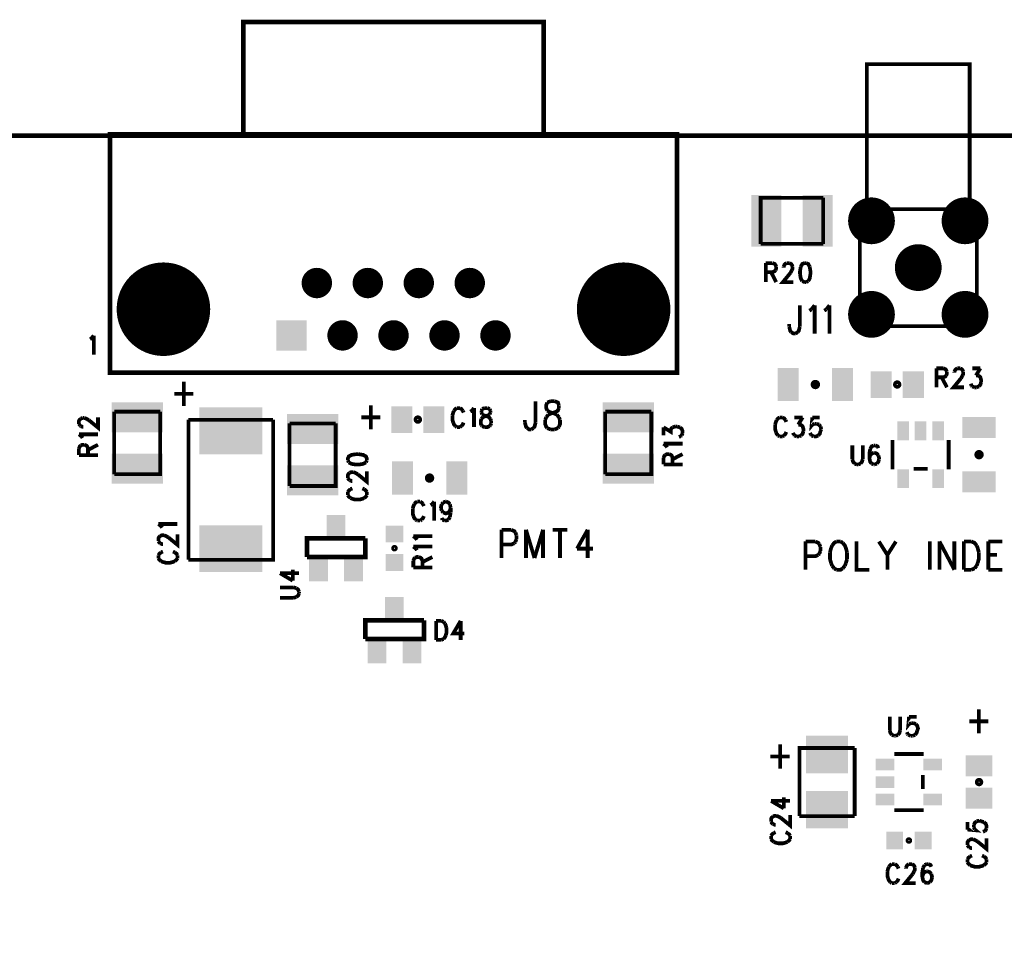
# Model space of a CAD drawing. Extents: x 8 to 19.8, y 7.5 to 11.6.
# Tile 4 of 8: x 13.4 to 15.5, y 9.6 to 11.6. Entities that reach past the tile are written whole.
import ezdxf

# ---------------------------------------------------------------- set-up
doc = ezdxf.new("R2010")
doc.units = 0
doc.layers.get('0').update_dxf_attribs({"linetype": 'CONTINUOUS'})
doc.layers.add('ASSEMBLY_PHO', color=7, linetype='CONTINUOUS')

# ---------------------------------------------------------------- blocks, each defined once
blk = doc.blocks.new('ROUND_2')
at = {"const_width": 0.05}
blk.add_lwpolyline([(-0.025, 0, 1), (0.025, 0, 1)], format="xyb", close=True, dxfattribs=at)
blk = doc.blocks.new('ROUND_5')
at = {"const_width": 0.0325}
blk.add_lwpolyline([(-0.01625, 0, 1), (0.01625, 0, 1)], format="xyb", close=True, dxfattribs=at)
blk = doc.blocks.new('SQUARE_9')
blk.add_solid([(-0.0325, -0.0325), (-0.0325, 0.0325), (0.0325, -0.0325), (0.0325, 0.0325)])
blk = doc.blocks.new('ROUND_17')
at = {"const_width": 0.1}
blk.add_lwpolyline([(-0.05, 0, 1), (0.05, 0, 1)], format="xyb", close=True, dxfattribs=at)
blk = doc.blocks.new('RECTANGLE_65')
blk.add_solid([(-0.0225, -0.0355), (-0.0225, 0.0355), (0.0225, -0.0355), (0.0225, 0.0355)])
blk = doc.blocks.new('RECTANGLE_70')
blk.add_solid([(-0.02, -0.0275), (-0.02, 0.0275), (0.02, -0.0275), (0.02, 0.0275)])
blk = doc.blocks.new('RECTANGLE_72')
blk.add_solid([(-0.0355, -0.0225), (-0.0355, 0.0225), (0.0355, -0.0225), (0.0355, 0.0225)])
blk = doc.blocks.new('RECTANGLE_83')
blk.add_solid([(-0.0285, -0.0225), (-0.0285, 0.0225), (0.0285, -0.0225), (0.0285, 0.0225)])
blk = doc.blocks.new('RECTANGLE_88')
blk.add_solid([(-0.019, -0.018), (-0.019, 0.018), (0.019, -0.018), (0.019, 0.018)])
blk = doc.blocks.new('RECTANGLE_137')
blk.add_solid([(-0.0675, -0.05), (-0.0675, 0.05), (0.0675, -0.05), (0.0675, 0.05)])
blk = doc.blocks.new('RECTANGLE_138')
blk.add_solid([(-0.018, -0.019), (-0.018, 0.019), (0.018, -0.019), (0.018, 0.019)])
blk = doc.blocks.new('RECTANGLE_139')
blk.add_solid([(-0.0225, -0.0285), (-0.0225, 0.0285), (0.0225, -0.0285), (0.0225, 0.0285)])
blk = doc.blocks.new('RECTANGLE_163')
blk.add_solid([(-0.055, -0.032), (-0.055, 0.032), (0.055, -0.032), (0.055, 0.032)])
blk = doc.blocks.new('RECTANGLE_165')
blk.add_solid([(-0.045, -0.04), (-0.045, 0.04), (0.045, -0.04), (0.045, 0.04)])
blk = doc.blocks.new('RECTANGLE_171')
blk.add_solid([(-0.032, -0.055), (-0.032, 0.055), (0.032, -0.055), (0.032, 0.055)])
blk = doc.blocks.new('RECTANGLE_189')
blk.add_solid([(-0.02, -0.0125), (-0.02, 0.0125), (0.02, -0.0125), (0.02, 0.0125)])
blk = doc.blocks.new('RECTANGLE_190')
blk.add_solid([(-0.0125, -0.02), (-0.0125, 0.02), (0.0125, -0.02), (0.0125, 0.02)])

msp = doc.modelspace()

# ---------------------------------------------------------------- linework, layer by layer
at = {"layer": 'ASSEMBLY_PHO'}
for points, const_width in [([(13.877, 11.31), (13.877, 11.55), (14.519, 11.55), (14.519, 11.31)], 0.01), ([(15.21, 11.15), (15.21, 11.46), (15.43, 11.46), (15.43, 11.14901)], 0.008), ([(8, 8), (19.811, 8), (19.811, 11.307), (8, 11.307), (8, 8)], 0.01), ([(13.592, 10.8), (13.592, 11.31), (14.804, 11.31), (14.804, 10.8), (13.592, 10.8)], 0.01), ([(14.98307, 11.07578), (14.98307, 11.17421), (15.11692, 11.17421)], 0.008), ([(15.11692, 11.17421), (15.11692, 11.07578)], 0.008), ([(15.195, 10.9), (15.195, 11.15), (15.445, 11.15), (15.445, 10.9), (15.195, 10.9)], 0.008), ([(15.11692, 11.07578), (14.98307, 11.07578)], 0.008), ([(14.994, 11.03468), (14.994, 10.994)], 0.008), ([(14.994, 11.03468), (15.00831, 11.03468)], 0.008), ([(15.00831, 11.03468), (15.01309, 11.03275), (15.01468, 11.03081), (15.01627, 11.02693)], 0.008), ([(15.03218, 11.02693), (15.03377, 11.03081), (15.03536, 11.03275), (15.03854, 11.03468)], 0.008), ([(15.03854, 11.03468), (15.0449, 11.03468)], 0.008), ([(15.0449, 11.03468), (15.04809, 11.03275), (15.04968, 11.03081), (15.05127, 11.02693)], 0.008), ([(15.07672, 11.03468), (15.07195, 11.03275), (15.06877, 11.02693)], 0.008), ([(15.0799, 11.03468), (15.07672, 11.03468)], 0.008), ([(15.08786, 11.02693), (15.08468, 11.03275), (15.0799, 11.03468)], 0.008), ([(15.00831, 11.01531), (14.994, 11.01531)], 0.008), ([(15.00513, 11.01531), (15.01627, 10.994)], 0.008), ([(15.01468, 11.01918), (15.01309, 11.01725), (15.00831, 11.01531)], 0.008), ([(15.01627, 11.02693), (15.01627, 11.02306), (15.01468, 11.01918)], 0.008), ([(15.0465, 11.01337), (15.03059, 10.994), (15.05286, 10.994)], 0.008), ([(15.03218, 11.025), (15.03218, 11.02693)], 0.008), ([(15.04968, 11.01918), (15.0465, 11.01337)], 0.008), ([(15.05127, 11.02693), (15.05127, 11.02306), (15.04968, 11.01918)], 0.008), ([(15.06877, 11.02693), (15.06718, 11.01725), (15.06718, 11.01143)], 0.008), ([(15.06718, 11.01143), (15.06877, 11.00175), (15.07195, 10.99593)], 0.008), ([(15.08468, 10.99593), (15.08786, 11.00175), (15.08945, 11.01143)], 0.008), ([(15.08945, 11.01143), (15.08945, 11.01725), (15.08786, 11.02693)], 0.008), ([(15.07195, 10.99593), (15.07672, 10.994)], 0.008), ([(15.07672, 10.994), (15.0799, 10.994)], 0.008), ([(15.0799, 10.994), (15.08468, 10.99593)], 0.008), ([(15.06672, 10.94437), (15.06672, 10.89837)], 0.008), ([(15.09172, 10.93575), (15.09854, 10.94437)], 0.008), ([(15.09854, 10.94437), (15.09854, 10.884)], 0.008), ([(15.12354, 10.93575), (15.13036, 10.94437)], 0.008), ([(15.13036, 10.94437), (15.13036, 10.884)], 0.008), ([(15.08718, 10.93287), (15.09172, 10.93575)], 0.008), ([(15.119, 10.93287), (15.12354, 10.93575)], 0.008), ([(15.044, 10.89837), (15.044, 10.90412)], 0.008), ([(15.04854, 10.88687), (15.04627, 10.88975), (15.044, 10.89837)], 0.008), ([(15.05763, 10.884), (15.05309, 10.884), (15.04854, 10.88687)], 0.008), ([(15.06218, 10.88687), (15.05763, 10.884)], 0.008), ([(15.06672, 10.89837), (15.06445, 10.88975), (15.06218, 10.88687)], 0.008), ([(13.549, 10.87193), (13.55218, 10.87387)], 0.008), ([(13.55218, 10.87387), (13.55695, 10.87968)], 0.008), ([(13.55695, 10.87968), (13.55695, 10.839)], 0.008), ([(15.359, 10.80968), (15.359, 10.769)], 0.008), ([(15.359, 10.80968), (15.37331, 10.80968)], 0.008), ([(15.37331, 10.80968), (15.37809, 10.80775), (15.37968, 10.80581), (15.38127, 10.80193)], 0.008), ([(15.38127, 10.80193), (15.38127, 10.79806), (15.37968, 10.79418)], 0.008), ([(15.39718, 10.80193), (15.39877, 10.80581), (15.40036, 10.80775), (15.40354, 10.80968)], 0.008), ([(15.39718, 10.8), (15.39718, 10.80193)], 0.008), ([(15.40354, 10.80968), (15.4099, 10.80968)], 0.008), ([(15.4099, 10.80968), (15.41309, 10.80775), (15.41468, 10.80581), (15.41627, 10.80193)], 0.008), ([(15.41627, 10.80193), (15.41627, 10.79806), (15.41468, 10.79418)], 0.008), ([(15.43536, 10.80968), (15.45286, 10.80968)], 0.008), ([(15.45286, 10.80968), (15.44331, 10.79418)], 0.008), ([(13.74945, 10.78075), (13.74945, 10.729)], 0.008), ([(15.37331, 10.79031), (15.359, 10.79031)], 0.008), ([(15.37013, 10.79031), (15.38127, 10.769)], 0.008), ([(15.37968, 10.79418), (15.37809, 10.79225), (15.37331, 10.79031)], 0.008), ([(15.4115, 10.78837), (15.39559, 10.769), (15.41786, 10.769)], 0.008), ([(15.41468, 10.79418), (15.4115, 10.78837)], 0.008), ([(15.43377, 10.77287), (15.43218, 10.77675)], 0.008), ([(15.44331, 10.79418), (15.44809, 10.79418)], 0.008), ([(15.44809, 10.79418), (15.45127, 10.79225), (15.45286, 10.79031), (15.45445, 10.7845), (15.45445, 10.78062)], 0.008), ([(15.45445, 10.78062), (15.45286, 10.77481), (15.44968, 10.77093)], 0.008), ([(13.729, 10.75487), (13.7699, 10.75487)], 0.008), ([(15.43536, 10.77093), (15.43377, 10.77287)], 0.008), ([(15.44013, 10.769), (15.43536, 10.77093)], 0.008), ([(15.4449, 10.769), (15.44013, 10.769)], 0.008), ([(15.44968, 10.77093), (15.4449, 10.769)], 0.008), ([(14.50172, 10.73937), (14.50172, 10.69337)], 0.008), ([(14.52672, 10.7365), (14.52445, 10.73075), (14.52445, 10.725), (14.52672, 10.71925)], 0.008), ([(14.53354, 10.73937), (14.52672, 10.7365)], 0.008), ([(14.54263, 10.73937), (14.53354, 10.73937)], 0.008), ([(14.55172, 10.73075), (14.54945, 10.7365), (14.54263, 10.73937)], 0.008), ([(13.60078, 10.58307), (13.60078, 10.71692)], 0.008), ([(13.60078, 10.71692), (13.69921, 10.71692)], 0.008), ([(13.69921, 10.71692), (13.69921, 10.58307), (13.60078, 10.58307)], 0.008), ([(14.14945, 10.73075), (14.14945, 10.679)], 0.008), ([(14.32718, 10.71887), (14.32559, 10.715), (14.324, 10.70918)], 0.008), ([(14.33354, 10.72468), (14.33036, 10.72275), (14.32718, 10.71887)], 0.008), ([(14.3399, 10.72468), (14.33354, 10.72468)], 0.008), ([(14.34627, 10.71887), (14.34309, 10.72275), (14.3399, 10.72468)], 0.008), ([(14.34786, 10.715), (14.34627, 10.71887)], 0.008), ([(14.36218, 10.71693), (14.36536, 10.71887)], 0.008), ([(14.36536, 10.71887), (14.37013, 10.72468)], 0.008), ([(14.37013, 10.72468), (14.37013, 10.684)], 0.008), ([(14.38763, 10.72275), (14.38604, 10.71887)], 0.008), ([(14.38604, 10.71887), (14.38604, 10.715)], 0.008), ([(14.38604, 10.715), (14.38763, 10.71112)], 0.008), ([(14.3924, 10.72468), (14.38763, 10.72275)], 0.008), ([(14.39877, 10.72468), (14.3924, 10.72468)], 0.008), ([(14.40354, 10.72275), (14.39877, 10.72468)], 0.008), ([(14.40513, 10.71887), (14.40354, 10.72275)], 0.008), ([(14.40354, 10.71112), (14.40513, 10.715)], 0.008), ([(14.40513, 10.715), (14.40513, 10.71887)], 0.008), ([(14.52672, 10.71925), (14.53127, 10.71637)], 0.008), ([(14.529, 10.71062), (14.53581, 10.7135)], 0.008), ([(14.53127, 10.71637), (14.54036, 10.7135), (14.54718, 10.71062)], 0.008), ([(14.53581, 10.7135), (14.5449, 10.71637)], 0.008), ([(14.5449, 10.71637), (14.54945, 10.71925), (14.55172, 10.725)], 0.008), ([(14.55172, 10.725), (14.55172, 10.73075)], 0.008), ([(14.65078, 10.58307), (14.65078, 10.71692)], 0.008), ([(14.65078, 10.71692), (14.74921, 10.71692)], 0.008), ([(14.74921, 10.71692), (14.74921, 10.58307), (14.65078, 10.58307)], 0.008), ([(13.52531, 10.69081), (13.52531, 10.69718), (13.52725, 10.70036), (13.52918, 10.70195)], 0.008), ([(13.52918, 10.70195), (13.53306, 10.70354)], 0.008), ([(13.53306, 10.70354), (13.53693, 10.70354)], 0.008), ([(13.53693, 10.70354), (13.54081, 10.70195), (13.54662, 10.69877)], 0.008), ([(13.54662, 10.69877), (13.566, 10.68286), (13.566, 10.70513)], 0.008), ([(13.94055, 10.6996), (13.94055, 10.40039), (13.75944, 10.40039)], 0.008), ([(13.75944, 10.40039), (13.75944, 10.6996)], 0.008), ([(13.75944, 10.6996), (13.94055, 10.6996)], 0.008), ([(13.97578, 10.55807), (13.97578, 10.69192)], 0.008), ([(13.97578, 10.69192), (14.07421, 10.69192)], 0.008), ([(14.07421, 10.69192), (14.07421, 10.55807), (13.97578, 10.55807)], 0.008), ([(14.129, 10.70487), (14.1699, 10.70487)], 0.008), ([(14.324, 10.70918), (14.324, 10.6995), (14.32559, 10.69368)], 0.008), ([(14.32559, 10.69368), (14.32718, 10.68981), (14.33036, 10.68593)], 0.008), ([(14.34309, 10.68593), (14.34627, 10.68981), (14.34786, 10.69368)], 0.008), ([(14.38604, 10.68787), (14.38445, 10.69175), (14.38445, 10.69756), (14.38604, 10.70143)], 0.008), ([(14.38604, 10.70143), (14.38922, 10.70531)], 0.008), ([(14.38763, 10.71112), (14.39081, 10.70918)], 0.008), ([(14.38922, 10.70531), (14.394, 10.70725), (14.40036, 10.70918)], 0.008), ([(14.39081, 10.70918), (14.39718, 10.70725), (14.40195, 10.70531), (14.40513, 10.70143)], 0.008), ([(14.40036, 10.70918), (14.40354, 10.71112)], 0.008), ([(14.40513, 10.70143), (14.40672, 10.69756)], 0.008), ([(14.40672, 10.69175), (14.40513, 10.68787)], 0.008), ([(14.40672, 10.69756), (14.40672, 10.69175)], 0.008), ([(14.479, 10.69337), (14.479, 10.69912)], 0.008), ([(14.48354, 10.68187), (14.48127, 10.68475), (14.479, 10.69337)], 0.008), ([(14.50172, 10.69337), (14.49945, 10.68475), (14.49718, 10.68187)], 0.008), ([(14.52218, 10.69912), (14.52445, 10.70487)], 0.008), ([(14.52672, 10.68187), (14.52445, 10.68475), (14.52218, 10.6905), (14.52218, 10.69912)], 0.008), ([(14.52445, 10.70487), (14.529, 10.71062)], 0.008), ([(14.54718, 10.71062), (14.55172, 10.70487)], 0.008), ([(14.55172, 10.70487), (14.554, 10.69912)], 0.008), ([(14.554, 10.69912), (14.554, 10.6905), (14.55172, 10.68475)], 0.008), ([(15.01718, 10.69887), (15.01559, 10.695), (15.014, 10.68918)], 0.008), ([(15.02354, 10.70468), (15.02036, 10.70275), (15.01718, 10.69887)], 0.008), ([(15.0299, 10.70468), (15.02354, 10.70468)], 0.008), ([(15.03627, 10.69887), (15.03309, 10.70275), (15.0299, 10.70468)], 0.008), ([(15.03786, 10.695), (15.03627, 10.69887)], 0.008), ([(15.05536, 10.70468), (15.07286, 10.70468)], 0.008), ([(15.07286, 10.70468), (15.06331, 10.68918)], 0.008), ([(15.09354, 10.70468), (15.09195, 10.68725), (15.09354, 10.68918)], 0.008), ([(15.10945, 10.70468), (15.09354, 10.70468)], 0.008), ([(13.52725, 10.68763), (13.52531, 10.69081)], 0.008), ([(13.52918, 10.68604), (13.52725, 10.68763)], 0.008), ([(13.535, 10.68445), (13.53306, 10.68445), (13.52918, 10.68604)], 0.008), ([(14.33036, 10.68593), (14.33354, 10.684)], 0.008), ([(14.33354, 10.684), (14.3399, 10.684)], 0.008), ([(14.3399, 10.684), (14.34309, 10.68593)], 0.008), ([(14.38763, 10.68593), (14.38604, 10.68787)], 0.008), ([(14.3924, 10.684), (14.38763, 10.68593)], 0.008), ([(14.40354, 10.68593), (14.39877, 10.684), (14.3924, 10.684)], 0.008), ([(14.40513, 10.68787), (14.40354, 10.68593)], 0.008), ([(14.49263, 10.679), (14.48809, 10.679), (14.48354, 10.68187)], 0.008), ([(14.49718, 10.68187), (14.49263, 10.679)], 0.008), ([(14.53354, 10.679), (14.52672, 10.68187)], 0.008), ([(14.54263, 10.679), (14.53354, 10.679)], 0.008), ([(14.54945, 10.68187), (14.54263, 10.679)], 0.008), ([(14.55172, 10.68475), (14.54945, 10.68187)], 0.008), ([(14.77531, 10.66604), (14.77531, 10.68354)], 0.008), ([(14.77531, 10.68354), (14.79081, 10.674), (14.79081, 10.67877), (14.79275, 10.68195), (14.79468, 10.68354)], 0.008), ([(14.79468, 10.68354), (14.8005, 10.68513)], 0.008), ([(14.8005, 10.68513), (14.80437, 10.68513)], 0.008), ([(14.80437, 10.68513), (14.81018, 10.68354)], 0.008), ([(14.81018, 10.68354), (14.81406, 10.68036), (14.816, 10.67559), (14.816, 10.67081)], 0.008), ([(14.816, 10.67081), (14.81406, 10.66604)], 0.008), ([(15.014, 10.68918), (15.014, 10.6795), (15.01559, 10.67368)], 0.008), ([(15.01559, 10.67368), (15.01718, 10.66981), (15.02036, 10.66593)], 0.008), ([(15.03309, 10.66593), (15.03627, 10.66981), (15.03786, 10.67368)], 0.008), ([(15.05377, 10.66787), (15.05218, 10.67175)], 0.008), ([(15.06331, 10.68918), (15.06809, 10.68918)], 0.008), ([(15.06809, 10.68918), (15.07127, 10.68725), (15.07286, 10.68531), (15.07445, 10.6795), (15.07445, 10.67562)], 0.008), ([(15.07445, 10.67562), (15.07286, 10.66981), (15.06968, 10.66593)], 0.008), ([(15.09036, 10.66787), (15.08877, 10.67175)], 0.008), ([(15.09354, 10.68918), (15.09831, 10.69112)], 0.008), ([(15.09831, 10.69112), (15.10309, 10.69112)], 0.008), ([(15.10309, 10.69112), (15.10786, 10.68918)], 0.008), ([(15.11104, 10.67562), (15.10945, 10.66981), (15.10627, 10.66593)], 0.008), ([(15.10786, 10.68918), (15.11104, 10.68531)], 0.008), ([(15.11104, 10.68531), (15.11263, 10.6795)], 0.008), ([(15.11263, 10.6795), (15.11104, 10.67562)], 0.008), ([(13.53112, 10.66377), (13.52531, 10.66854)], 0.008), ([(13.52531, 10.66854), (13.566, 10.66854)], 0.008), ([(13.53306, 10.66059), (13.53112, 10.66377)], 0.008), ([(14.81212, 10.66445), (14.80825, 10.66286)], 0.008), ([(14.81406, 10.66604), (14.81212, 10.66445)], 0.008), ([(15.02036, 10.66593), (15.02354, 10.664)], 0.008), ([(15.02354, 10.664), (15.0299, 10.664)], 0.008), ([(15.0299, 10.664), (15.03309, 10.66593)], 0.008), ([(15.05536, 10.66593), (15.05377, 10.66787)], 0.008), ([(15.06013, 10.664), (15.05536, 10.66593)], 0.008), ([(15.0649, 10.664), (15.06013, 10.664)], 0.008), ([(15.06968, 10.66593), (15.0649, 10.664)], 0.008), ([(15.09195, 10.66593), (15.09036, 10.66787)], 0.008), ([(15.09672, 10.664), (15.09195, 10.66593)], 0.008), ([(15.10627, 10.66593), (15.1015, 10.664), (15.09672, 10.664)], 0.008), ([(15.265, 10.6565), (15.265, 10.5935)], 0.008), ([(15.385, 10.6565), (15.385, 10.5935)], 0.008), ([(13.52531, 10.63831), (13.52725, 10.64309), (13.52918, 10.64468)], 0.008), ([(13.52531, 10.624), (13.52531, 10.63831)], 0.008), ([(13.52918, 10.64468), (13.53306, 10.64627), (13.53693, 10.64627)], 0.008), ([(13.53693, 10.64627), (13.54081, 10.64468), (13.54275, 10.64309), (13.54468, 10.63831)], 0.008), ([(13.54468, 10.63513), (13.566, 10.64627)], 0.008), ([(13.54468, 10.63831), (13.54468, 10.624)], 0.008), ([(14.78112, 10.64377), (14.77531, 10.64854)], 0.008), ([(14.77531, 10.64854), (14.816, 10.64854)], 0.008), ([(14.78306, 10.64059), (14.78112, 10.64377)], 0.008), ([(15.179, 10.64468), (15.179, 10.61562)], 0.008), ([(15.20127, 10.61562), (15.20127, 10.64468)], 0.008), ([(15.21718, 10.63693), (15.21559, 10.62725), (15.21559, 10.61756), (15.21718, 10.60981), (15.22036, 10.60593)], 0.008), ([(15.22513, 10.64468), (15.22036, 10.64275), (15.21718, 10.63693)], 0.008), ([(15.22513, 10.62918), (15.22036, 10.62725), (15.21718, 10.62337)], 0.008), ([(15.22831, 10.64468), (15.22513, 10.64468)], 0.008), ([(15.22672, 10.62918), (15.22513, 10.62918)], 0.008), ([(15.23468, 10.62337), (15.2315, 10.62725), (15.22672, 10.62918)], 0.008), ([(15.23468, 10.63887), (15.23309, 10.64275), (15.22831, 10.64468)], 0.008), ([(13.52531, 10.624), (13.566, 10.624)], 0.008), ([(14.11775, 10.62604), (14.10806, 10.62445), (14.10225, 10.62127), (14.10031, 10.6165), (14.10031, 10.61331)], 0.008), ([(14.10031, 10.61331), (14.10225, 10.60854)], 0.008), ([(14.10225, 10.60854), (14.10806, 10.60536), (14.11775, 10.60377), (14.12356, 10.60377), (14.13325, 10.60536), (14.13906, 10.60854)], 0.008), ([(14.12356, 10.62604), (14.11775, 10.62604)], 0.008), ([(14.141, 10.61331), (14.141, 10.6165), (14.13906, 10.62127), (14.13325, 10.62445), (14.12356, 10.62604)], 0.008), ([(14.13906, 10.60854), (14.141, 10.61331)], 0.008), ([(14.77531, 10.61831), (14.77725, 10.62309), (14.77918, 10.62468)], 0.008), ([(14.77531, 10.604), (14.77531, 10.61831)], 0.008), ([(14.77918, 10.62468), (14.78306, 10.62627), (14.78693, 10.62627)], 0.008), ([(14.78693, 10.62627), (14.79081, 10.62468), (14.79275, 10.62309), (14.79468, 10.61831)], 0.008), ([(14.79468, 10.61513), (14.816, 10.62627)], 0.008), ([(14.79468, 10.61831), (14.79468, 10.604)], 0.008), ([(15.179, 10.61562), (15.18059, 10.60981), (15.18377, 10.60593)], 0.008), ([(15.1965, 10.60593), (15.19968, 10.60981), (15.20127, 10.61562)], 0.008), ([(15.21718, 10.62337), (15.21559, 10.61756)], 0.008), ([(15.2315, 10.60593), (15.23468, 10.60981), (15.23627, 10.61562)], 0.008), ([(15.23627, 10.61562), (15.23627, 10.61756), (15.23468, 10.62337)], 0.008), ([(14.10031, 10.57513), (14.10031, 10.5815), (14.10225, 10.58468), (14.10418, 10.58627)], 0.008), ([(14.10418, 10.58627), (14.10806, 10.58786), (14.11193, 10.58786)], 0.008), ([(14.11193, 10.58786), (14.11581, 10.58627), (14.12162, 10.58309)], 0.008), ([(14.12162, 10.58309), (14.141, 10.56718), (14.141, 10.58945)], 0.008), ([(14.77531, 10.604), (14.816, 10.604)], 0.008), ([(15.18377, 10.60593), (15.18854, 10.604)], 0.008), ([(15.18854, 10.604), (15.19172, 10.604)], 0.008), ([(15.19172, 10.604), (15.1965, 10.60593)], 0.008), ([(15.22036, 10.60593), (15.22513, 10.604)], 0.008), ([(15.22513, 10.604), (15.22672, 10.604)], 0.008), ([(15.22672, 10.604), (15.2315, 10.60593)], 0.008), ([(15.31, 10.595), (15.34, 10.595)], 0.008), ([(14.10418, 10.57036), (14.10225, 10.57195), (14.10031, 10.57513)], 0.008), ([(14.11, 10.56877), (14.10806, 10.56877), (14.10418, 10.57036)], 0.008), ([(14.10612, 10.55127), (14.10225, 10.54809), (14.10031, 10.5449)], 0.008), ([(14.10031, 10.5449), (14.10031, 10.53854)], 0.008), ([(14.11, 10.55286), (14.10612, 10.55127)], 0.008), ([(14.13518, 10.55127), (14.13131, 10.55286)], 0.008), ([(14.141, 10.5449), (14.13906, 10.54809), (14.13518, 10.55127)], 0.008), ([(14.141, 10.53854), (14.141, 10.5449)], 0.008), ([(14.10031, 10.53854), (14.10225, 10.53536), (14.10612, 10.53218)], 0.008), ([(14.10612, 10.53218), (14.11, 10.53059), (14.11581, 10.529), (14.1255, 10.529), (14.13131, 10.53059), (14.13518, 10.53218)], 0.008), ([(14.13518, 10.53218), (14.13906, 10.53536), (14.141, 10.53854)], 0.008), ([(14.24854, 10.52468), (14.24536, 10.52275), (14.24218, 10.51887)], 0.008), ([(14.2549, 10.52468), (14.24854, 10.52468)], 0.008), ([(14.26127, 10.51887), (14.25809, 10.52275), (14.2549, 10.52468)], 0.008), ([(14.28036, 10.51887), (14.28513, 10.52468)], 0.008), ([(14.28513, 10.52468), (14.28513, 10.484)], 0.008), ([(14.30422, 10.52275), (14.309, 10.52468)], 0.008), ([(14.309, 10.52468), (14.31059, 10.52468)], 0.008), ([(14.31059, 10.52468), (14.31536, 10.52275), (14.31854, 10.51887)], 0.008), ([(14.24218, 10.51887), (14.24059, 10.515), (14.239, 10.50918)], 0.008), ([(14.239, 10.50918), (14.239, 10.4995), (14.24059, 10.49368)], 0.008), ([(14.26286, 10.515), (14.26127, 10.51887)], 0.008), ([(14.27718, 10.51693), (14.28036, 10.51887)], 0.008), ([(14.29945, 10.51112), (14.29945, 10.51306), (14.30104, 10.51887)], 0.008), ([(14.30104, 10.50531), (14.29945, 10.51112)], 0.008), ([(14.30104, 10.51887), (14.30422, 10.52275)], 0.008), ([(14.30422, 10.50143), (14.30104, 10.50531)], 0.008), ([(14.31854, 10.50531), (14.31536, 10.50143)], 0.008), ([(14.31854, 10.51887), (14.32013, 10.51112)], 0.008), ([(14.32013, 10.51112), (14.31854, 10.50531)], 0.008), ([(14.32013, 10.51112), (14.32013, 10.50143)], 0.008), ([(14.24059, 10.49368), (14.24218, 10.48981), (14.24536, 10.48593)], 0.008), ([(14.24536, 10.48593), (14.24854, 10.484)], 0.008), ([(14.24854, 10.484), (14.2549, 10.484)], 0.008), ([(14.2549, 10.484), (14.25809, 10.48593)], 0.008), ([(14.25809, 10.48593), (14.26127, 10.48981), (14.26286, 10.49368)], 0.008), ([(14.30263, 10.48593), (14.30104, 10.48981)], 0.008), ([(14.3074, 10.484), (14.30263, 10.48593)], 0.008), ([(14.31536, 10.50143), (14.31059, 10.4995), (14.309, 10.4995), (14.30422, 10.50143)], 0.008), ([(14.31536, 10.48593), (14.31059, 10.484), (14.3074, 10.484)], 0.008), ([(14.31854, 10.49175), (14.31536, 10.48593)], 0.008), ([(14.32013, 10.50143), (14.31854, 10.49175)], 0.008), ([(13.70112, 10.47195), (13.69531, 10.47672)], 0.008), ([(13.69531, 10.47672), (13.736, 10.47672)], 0.008), ([(13.70306, 10.46877), (13.70112, 10.47195)], 0.008), ([(14.429, 10.46437), (14.429, 10.404)], 0.008), ([(14.429, 10.46437), (14.44945, 10.46437)], 0.008), ([(14.44945, 10.46437), (14.45627, 10.4615), (14.45854, 10.45862)], 0.008), ([(14.48127, 10.46437), (14.48127, 10.404)], 0.008), ([(14.48127, 10.46437), (14.49945, 10.404)], 0.008), ([(14.51763, 10.46437), (14.49945, 10.404)], 0.008), ([(14.51763, 10.46437), (14.51763, 10.404)], 0.008), ([(14.53809, 10.46437), (14.5699, 10.46437)], 0.008), ([(14.554, 10.46437), (14.554, 10.404)], 0.008), ([(14.61309, 10.46437), (14.59036, 10.42412)], 0.008), ([(14.61309, 10.46437), (14.61309, 10.404)], 0.008), ([(13.69531, 10.44013), (13.69531, 10.4465), (13.69725, 10.44968), (13.69918, 10.45127)], 0.008), ([(13.69918, 10.43536), (13.69725, 10.43695), (13.69531, 10.44013)], 0.008), ([(13.69918, 10.45127), (13.70306, 10.45286), (13.70693, 10.45286)], 0.008), ([(13.70693, 10.45286), (13.71081, 10.45127), (13.71662, 10.44809)], 0.008), ([(13.71662, 10.44809), (13.736, 10.43218), (13.736, 10.45445)], 0.008), ([(14.013, 10.406), (14.013, 10.446), (14.043, 10.446)], 0.01), ([(14.013, 10.446), (14.138, 10.446)], 0.01), ([(14.013, 10.406), (14.138, 10.406), (14.138, 10.446)], 0.01), ([(14.24612, 10.44604), (14.24031, 10.45081)], 0.008), ([(14.24031, 10.45081), (14.281, 10.45081)], 0.008), ([(14.24806, 10.44286), (14.24612, 10.44604)], 0.008), ([(14.45854, 10.45862), (14.46081, 10.45287)], 0.008), ([(14.46081, 10.44425), (14.45854, 10.4385)], 0.008), ([(14.46081, 10.45287), (14.46081, 10.44425)], 0.008), ([(15.079, 10.43937), (15.079, 10.379)], 0.008), ([(15.079, 10.43937), (15.09945, 10.43937)], 0.008), ([(15.09945, 10.43937), (15.10627, 10.4365), (15.10854, 10.43362)], 0.008), ([(15.1449, 10.43937), (15.14036, 10.4365), (15.13581, 10.43075)], 0.008), ([(15.154, 10.43937), (15.1449, 10.43937)], 0.008), ([(15.15854, 10.4365), (15.154, 10.43937)], 0.008), ([(15.18809, 10.43937), (15.18809, 10.379), (15.21536, 10.379)], 0.008), ([(15.23581, 10.43937), (15.254, 10.41062)], 0.008), ([(15.27218, 10.43937), (15.254, 10.41062)], 0.008), ([(15.3449, 10.43937), (15.3449, 10.379)], 0.008), ([(15.36536, 10.43937), (15.36536, 10.379)], 0.008), ([(15.36536, 10.43937), (15.39718, 10.379)], 0.008), ([(15.39718, 10.43937), (15.39718, 10.379)], 0.008), ([(15.41763, 10.43937), (15.41763, 10.379)], 0.008), ([(15.41763, 10.43937), (15.43354, 10.43937)], 0.008), ([(15.43354, 10.43937), (15.44036, 10.4365), (15.4449, 10.43075)], 0.008), ([(15.4699, 10.43937), (15.4699, 10.379)], 0.008), ([(15.4699, 10.43937), (15.49945, 10.43937)], 0.008), ([(13.705, 10.43377), (13.70306, 10.43377), (13.69918, 10.43536)], 0.008), ([(13.705, 10.41786), (13.70112, 10.41627)], 0.008), ([(13.73018, 10.41627), (13.72631, 10.41786)], 0.008), ([(14.24612, 10.42377), (14.24031, 10.42854)], 0.008), ([(14.24031, 10.42854), (14.281, 10.42854)], 0.008), ([(14.24806, 10.42059), (14.24612, 10.42377)], 0.008), ([(14.45627, 10.43562), (14.44945, 10.43275), (14.429, 10.43275)], 0.008), ([(14.45854, 10.4385), (14.45627, 10.43562)], 0.008), ([(14.59036, 10.42412), (14.62445, 10.42412)], 0.008), ([(15.10854, 10.43362), (15.11081, 10.42787)], 0.008), ([(15.11081, 10.41925), (15.10854, 10.4135)], 0.008), ([(15.11081, 10.42787), (15.11081, 10.41925)], 0.008), ([(15.13354, 10.425), (15.13127, 10.41637)], 0.008), ([(15.13581, 10.43075), (15.13354, 10.425)], 0.008), ([(15.16763, 10.41637), (15.16536, 10.425), (15.16309, 10.43075), (15.15854, 10.4365)], 0.008), ([(15.4449, 10.43075), (15.44718, 10.425), (15.44945, 10.41637)], 0.008), ([(13.70112, 10.41627), (13.69725, 10.41309), (13.69531, 10.4099)], 0.008), ([(13.69531, 10.4099), (13.69531, 10.40354)], 0.008), ([(13.69531, 10.40354), (13.69725, 10.40036), (13.70112, 10.39718)], 0.008), ([(13.70112, 10.39718), (13.705, 10.39559), (13.71081, 10.394), (13.7205, 10.394), (13.72631, 10.39559), (13.73018, 10.39718)], 0.008), ([(13.736, 10.4099), (13.73406, 10.41309), (13.73018, 10.41627)], 0.008), ([(13.73018, 10.39718), (13.73406, 10.40036), (13.736, 10.40354)], 0.008), ([(13.736, 10.40354), (13.736, 10.4099)], 0.008), ([(14.24031, 10.39831), (14.24225, 10.40309), (14.24418, 10.40468)], 0.008), ([(14.24031, 10.384), (14.24031, 10.39831)], 0.008), ([(14.24418, 10.40468), (14.24806, 10.40627), (14.25193, 10.40627)], 0.008), ([(14.25193, 10.40627), (14.25581, 10.40468), (14.25775, 10.40309), (14.25968, 10.39831)], 0.008), ([(14.25968, 10.39513), (14.281, 10.40627)], 0.008), ([(14.25968, 10.39831), (14.25968, 10.384)], 0.008), ([(15.10627, 10.41062), (15.09945, 10.40775), (15.079, 10.40775)], 0.008), ([(15.10854, 10.4135), (15.10627, 10.41062)], 0.008), ([(15.13127, 10.41637), (15.13127, 10.402), (15.13354, 10.39337)], 0.008), ([(15.16536, 10.39337), (15.16763, 10.402)], 0.008), ([(15.16763, 10.402), (15.16763, 10.41637)], 0.008), ([(15.254, 10.41062), (15.254, 10.379)], 0.008), ([(15.44945, 10.41637), (15.44945, 10.402), (15.44718, 10.39337)], 0.008), ([(15.4699, 10.41062), (15.48809, 10.41062)], 0.008), ([(13.98243, 10.35559), (13.98243, 10.37945)], 0.008), ([(14.24031, 10.384), (14.281, 10.384)], 0.008), ([(15.13354, 10.39337), (15.13581, 10.38762)], 0.008), ([(15.13581, 10.38762), (15.14036, 10.38187)], 0.008), ([(15.14036, 10.38187), (15.1449, 10.379)], 0.008), ([(15.1449, 10.379), (15.154, 10.379), (15.15854, 10.38187)], 0.008), ([(15.15854, 10.38187), (15.16309, 10.38762)], 0.008), ([(15.16309, 10.38762), (15.16536, 10.39337)], 0.008), ([(15.43354, 10.379), (15.41763, 10.379)], 0.008), ([(15.44036, 10.38187), (15.43354, 10.379)], 0.008), ([(15.4449, 10.38762), (15.44036, 10.38187)], 0.008), ([(15.44718, 10.39337), (15.4449, 10.38762)], 0.008), ([(15.4699, 10.379), (15.49945, 10.379)], 0.008), ([(13.95531, 10.3715), (13.98243, 10.35559)], 0.008), ([(13.95531, 10.3715), (13.996, 10.3715)], 0.008), ([(13.98437, 10.34127), (13.95531, 10.34127)], 0.008), ([(13.99018, 10.33968), (13.98437, 10.34127)], 0.008), ([(13.996, 10.33172), (13.99406, 10.3365), (13.99018, 10.33968)], 0.008), ([(13.95531, 10.319), (13.98437, 10.319)], 0.008), ([(13.98437, 10.319), (13.99018, 10.32059)], 0.008), ([(13.99018, 10.32059), (13.99406, 10.32377), (13.996, 10.32854)], 0.008), ([(13.996, 10.32854), (13.996, 10.33172)], 0.008), ([(14.138, 10.231), (14.138, 10.271), (14.168, 10.271)], 0.01), ([(14.138, 10.271), (14.263, 10.271)], 0.01), ([(14.138, 10.231), (14.263, 10.231), (14.263, 10.271)], 0.01), ([(14.289, 10.26968), (14.289, 10.229)], 0.008), ([(14.289, 10.26968), (14.30013, 10.26968)], 0.008), ([(14.30013, 10.26968), (14.3049, 10.26775)], 0.008), ([(14.3049, 10.26775), (14.30809, 10.26387)], 0.008), ([(14.30809, 10.26387), (14.30968, 10.26), (14.31127, 10.25418)], 0.008), ([(14.31127, 10.25418), (14.31127, 10.2445), (14.30968, 10.23868)], 0.008), ([(14.3415, 10.26968), (14.32559, 10.24256), (14.34945, 10.24256)], 0.008), ([(14.3415, 10.26968), (14.3415, 10.229)], 0.008), ([(14.30013, 10.229), (14.289, 10.229)], 0.008), ([(14.3049, 10.23093), (14.30013, 10.229)], 0.008), ([(14.30968, 10.23868), (14.30809, 10.23481), (14.3049, 10.23093)], 0.008), ([(15.44945, 10.08075), (15.44945, 10.029)], 0.008), ([(15.259, 10.06468), (15.259, 10.03562)], 0.008), ([(15.28127, 10.03562), (15.28127, 10.06468)], 0.008), ([(15.30036, 10.06468), (15.29877, 10.04725), (15.30036, 10.04918)], 0.008), ([(15.31627, 10.06468), (15.30036, 10.06468)], 0.008), ([(15.30036, 10.04918), (15.30513, 10.05112)], 0.008), ([(15.30513, 10.05112), (15.3099, 10.05112)], 0.008), ([(15.3099, 10.05112), (15.31468, 10.04918)], 0.008), ([(15.31468, 10.04918), (15.31786, 10.04531), (15.31945, 10.0395), (15.31786, 10.03562)], 0.008), ([(15.429, 10.05487), (15.4699, 10.05487)], 0.008), ([(15.259, 10.03562), (15.26059, 10.02981), (15.26377, 10.02593)], 0.008), ([(15.26377, 10.02593), (15.26854, 10.024)], 0.008), ([(15.26854, 10.024), (15.27172, 10.024)], 0.008), ([(15.27172, 10.024), (15.2765, 10.02593)], 0.008), ([(15.2765, 10.02593), (15.27968, 10.02981), (15.28127, 10.03562)], 0.008), ([(15.29718, 10.02787), (15.29559, 10.03175)], 0.008), ([(15.29877, 10.02593), (15.29718, 10.02787)], 0.008), ([(15.30354, 10.024), (15.29877, 10.02593)], 0.008), ([(15.30831, 10.024), (15.30354, 10.024)], 0.008), ([(15.31309, 10.02593), (15.30831, 10.024)], 0.008), ([(15.31786, 10.03562), (15.31627, 10.02981), (15.31309, 10.02593)], 0.008), ([(15.02445, 10.00575), (15.02445, 9.954)], 0.008), ([(15.06594, 9.85216), (15.06594, 9.99783), (15.18405, 9.99783)], 0.008), ([(15.18405, 9.99783), (15.18405, 9.85216)], 0.008), ([(15.004, 9.97987), (15.0449, 9.97987)], 0.008), ([(15.2685, 9.985), (15.3315, 9.985)], 0.008), ([(15.33, 9.91), (15.33, 9.94)], 0.008), ([(15.03243, 9.86877), (15.03243, 9.89263)], 0.008), ([(15.00531, 9.88468), (15.03243, 9.86877)], 0.008), ([(15.00531, 9.88468), (15.046, 9.88468)], 0.008), ([(15.00531, 9.84013), (15.00531, 9.8465), (15.00725, 9.84968), (15.00918, 9.85127)], 0.008), ([(15.00918, 9.85127), (15.01306, 9.85286), (15.01693, 9.85286)], 0.008), ([(15.01693, 9.85286), (15.02081, 9.85127), (15.02662, 9.84809)], 0.008), ([(15.02662, 9.84809), (15.046, 9.83218), (15.046, 9.85445)], 0.008), ([(15.18405, 9.85216), (15.06594, 9.85216)], 0.008), ([(15.2685, 9.865), (15.3315, 9.865)], 0.008), ([(15.00918, 9.83536), (15.00725, 9.83695), (15.00531, 9.84013)], 0.008), ([(15.015, 9.83377), (15.01306, 9.83377), (15.00918, 9.83536)], 0.008), ([(15.42531, 9.83945), (15.42531, 9.82354)], 0.008), ([(15.43887, 9.83309), (15.44081, 9.83786), (15.44468, 9.84104)], 0.008), ([(15.43887, 9.82831), (15.43887, 9.83309)], 0.008), ([(15.44081, 9.82354), (15.43887, 9.82831)], 0.008), ([(15.44468, 9.84104), (15.4505, 9.84263)], 0.008), ([(15.4505, 9.84263), (15.45437, 9.84104)], 0.008), ([(15.45437, 9.84104), (15.46018, 9.83945)], 0.008), ([(15.46018, 9.83945), (15.46406, 9.83627), (15.466, 9.8315), (15.466, 9.82672)], 0.008), ([(15.01112, 9.81627), (15.00725, 9.81309), (15.00531, 9.8099)], 0.008), ([(15.00531, 9.8099), (15.00531, 9.80354)], 0.008), ([(15.015, 9.81786), (15.01112, 9.81627)], 0.008), ([(15.04018, 9.81627), (15.03631, 9.81786)], 0.008), ([(15.046, 9.8099), (15.04406, 9.81309), (15.04018, 9.81627)], 0.008), ([(15.046, 9.80354), (15.046, 9.8099)], 0.008), ([(15.42531, 9.82354), (15.44275, 9.82195), (15.44081, 9.82354)], 0.008), ([(15.46212, 9.82036), (15.45825, 9.81877)], 0.008), ([(15.466, 9.82672), (15.46406, 9.82195), (15.46212, 9.82036)], 0.008), ([(15.00531, 9.80354), (15.00725, 9.80036), (15.01112, 9.79718)], 0.008), ([(15.01112, 9.79718), (15.015, 9.79559), (15.02081, 9.794), (15.0305, 9.794), (15.03631, 9.79559), (15.04018, 9.79718)], 0.008), ([(15.04018, 9.79718), (15.04406, 9.80036), (15.046, 9.80354)], 0.008), ([(15.42531, 9.79013), (15.42531, 9.7965), (15.42725, 9.79968), (15.42918, 9.80127)], 0.008), ([(15.42918, 9.78536), (15.42725, 9.78695), (15.42531, 9.79013)], 0.008), ([(15.42918, 9.80127), (15.43306, 9.80286), (15.43693, 9.80286)], 0.008), ([(15.43693, 9.80286), (15.44081, 9.80127), (15.44662, 9.79809)], 0.008), ([(15.44662, 9.79809), (15.466, 9.78218), (15.466, 9.80445)], 0.008), ([(15.43112, 9.76627), (15.42725, 9.76309), (15.42531, 9.7599)], 0.008), ([(15.435, 9.78377), (15.43306, 9.78377), (15.42918, 9.78536)], 0.008), ([(15.435, 9.76786), (15.43112, 9.76627)], 0.008), ([(15.46018, 9.76627), (15.45631, 9.76786)], 0.008), ([(15.466, 9.7599), (15.46406, 9.76309), (15.46018, 9.76627)], 0.008), ([(15.25718, 9.74387), (15.25559, 9.74), (15.254, 9.73418)], 0.008), ([(15.26354, 9.74968), (15.26036, 9.74775), (15.25718, 9.74387)], 0.008), ([(15.2699, 9.74968), (15.26354, 9.74968)], 0.008), ([(15.27627, 9.74387), (15.27309, 9.74775), (15.2699, 9.74968)], 0.008), ([(15.27786, 9.74), (15.27627, 9.74387)], 0.008), ([(15.29377, 9.74193), (15.29536, 9.74581), (15.29695, 9.74775), (15.30013, 9.74968)], 0.008), ([(15.30013, 9.74968), (15.3065, 9.74968)], 0.008), ([(15.3065, 9.74968), (15.30968, 9.74775), (15.31127, 9.74581), (15.31286, 9.74193)], 0.008), ([(15.33354, 9.74775), (15.33036, 9.74193)], 0.008), ([(15.33831, 9.74968), (15.33354, 9.74775)], 0.008), ([(15.3415, 9.74968), (15.33831, 9.74968)], 0.008), ([(15.34786, 9.74387), (15.34627, 9.74775), (15.3415, 9.74968)], 0.008), ([(15.42531, 9.7599), (15.42531, 9.75354)], 0.008), ([(15.42531, 9.75354), (15.42725, 9.75036), (15.43112, 9.74718)], 0.008), ([(15.43112, 9.74718), (15.435, 9.74559), (15.44081, 9.744), (15.4505, 9.744), (15.45631, 9.74559), (15.46018, 9.74718)], 0.008), ([(15.46018, 9.74718), (15.46406, 9.75036), (15.466, 9.75354)], 0.008), ([(15.466, 9.75354), (15.466, 9.7599)], 0.008), ([(15.254, 9.73418), (15.254, 9.7245), (15.25559, 9.71868)], 0.008), ([(15.30809, 9.72837), (15.29218, 9.709), (15.31445, 9.709)], 0.008), ([(15.29377, 9.74), (15.29377, 9.74193)], 0.008), ([(15.31127, 9.73418), (15.30809, 9.72837)], 0.008), ([(15.31286, 9.74193), (15.31286, 9.73806), (15.31127, 9.73418)], 0.008), ([(15.33036, 9.74193), (15.32877, 9.73225), (15.32877, 9.72256), (15.33036, 9.71481), (15.33354, 9.71093)], 0.008), ([(15.33036, 9.72837), (15.32877, 9.72256)], 0.008), ([(15.33354, 9.73225), (15.33036, 9.72837)], 0.008), ([(15.33831, 9.73418), (15.33354, 9.73225)], 0.008), ([(15.3399, 9.73418), (15.33831, 9.73418)], 0.008), ([(15.34786, 9.72837), (15.34468, 9.73225), (15.3399, 9.73418)], 0.008), ([(15.34945, 9.72062), (15.34945, 9.72256), (15.34786, 9.72837)], 0.008), ([(15.25559, 9.71868), (15.25718, 9.71481), (15.26036, 9.71093)], 0.008), ([(15.26036, 9.71093), (15.26354, 9.709)], 0.008), ([(15.26354, 9.709), (15.2699, 9.709)], 0.008), ([(15.2699, 9.709), (15.27309, 9.71093)], 0.008), ([(15.27309, 9.71093), (15.27627, 9.71481), (15.27786, 9.71868)], 0.008), ([(15.33354, 9.71093), (15.33831, 9.709)], 0.008), ([(15.33831, 9.709), (15.3399, 9.709)], 0.008), ([(15.3399, 9.709), (15.34468, 9.71093)], 0.008), ([(15.34468, 9.71093), (15.34786, 9.71481), (15.34945, 9.72062)], 0.008)]:
    msp.add_lwpolyline(points, dxfattribs=dict(at, const_width=const_width))
for points, const_width in [([(15.095, 10.775, 1), (15.105, 10.775, 1)], 0.01), ([(15.27107, 10.775, 1), (15.27893, 10.775, 1)], 0.01), ([(14.24607, 10.7, 1), (14.25393, 10.7, 1)], 0.01), ([(15.445, 10.625, 1), (15.455, 10.625, 1)], 0.01), ([(14.27, 10.575, 1), (14.28, 10.575, 1)], 0.01), ([(14.19705, 10.425, 1), (14.20295, 10.425, 1)], 0.008), ([(15.44607, 9.925, 1), (15.45393, 9.925, 1)], 0.01), ([(15.29705, 9.8, 1), (15.30295, 9.8, 1)], 0.008)]:
    msp.add_lwpolyline(points, format="xyb", close=True, dxfattribs=dict(at, const_width=const_width))

# ---------------------------------------------------------------- block references
for name, p in [('RECTANGLE_171', (14.99488, 11.125)), ('RECTANGLE_171', (15.10511, 11.125)), ('ROUND_2', (15.22, 11.125)), ('ROUND_2', (15.42, 11.125)), ('ROUND_2', (15.32, 11.025)), ('ROUND_17', (13.706, 10.936)), ('ROUND_17', (14.69, 10.936)), ('ROUND_5', (14.034, 10.992)), ('ROUND_5', (14.143, 10.992)), ('ROUND_5', (14.252, 10.992)), ('ROUND_5', (14.361, 10.992)), ('ROUND_2', (15.22, 10.925)), ('ROUND_2', (15.42, 10.925)), ('SQUARE_9', (13.98, 10.88)), ('ROUND_5', (14.089, 10.88)), ('ROUND_5', (14.198, 10.88)), ('ROUND_5', (14.307, 10.88)), ('ROUND_5', (14.416, 10.88)), ('RECTANGLE_65', (15.04192, 10.775)), ('RECTANGLE_65', (15.15807, 10.775)), ('RECTANGLE_139', (15.24055, 10.775)), ('RECTANGLE_139', (15.30944, 10.775)), ('RECTANGLE_163', (13.65, 10.70511)), ('RECTANGLE_137', (13.85, 10.67598)), ('RECTANGLE_139', (14.21555, 10.7)), ('RECTANGLE_139', (14.28444, 10.7)), ('RECTANGLE_163', (14.7, 10.70511)), ('RECTANGLE_163', (14.025, 10.68011)), ('RECTANGLE_190', (15.2875, 10.676)), ('RECTANGLE_190', (15.325, 10.676)), ('RECTANGLE_190', (15.3625, 10.676)), ('RECTANGLE_72', (15.45, 10.68307)), ('RECTANGLE_163', (13.65, 10.59488)), ('RECTANGLE_163', (14.7, 10.59488)), ('RECTANGLE_163', (14.025, 10.56988)), ('RECTANGLE_65', (14.21692, 10.575)), ('RECTANGLE_65', (14.33307, 10.575)), ('RECTANGLE_190', (15.2875, 10.574)), ('RECTANGLE_190', (15.3625, 10.574)), ('RECTANGLE_72', (15.45, 10.56692)), ('RECTANGLE_70', (14.075, 10.46831)), ('RECTANGLE_137', (13.85, 10.42401)), ('RECTANGLE_88', (14.2, 10.45551)), ('RECTANGLE_70', (14.0376, 10.38169)), ('RECTANGLE_70', (14.1124, 10.38169)), ('RECTANGLE_88', (14.2, 10.39448)), ('RECTANGLE_70', (14.2, 10.29331)), ('RECTANGLE_70', (14.1626, 10.20669)), ('RECTANGLE_70', (14.2374, 10.20669)), ('RECTANGLE_165', (15.125, 9.98405)), ('RECTANGLE_83', (15.45, 9.95944)), ('RECTANGLE_189', (15.249, 9.9625)), ('RECTANGLE_189', (15.351, 9.9625)), ('RECTANGLE_189', (15.249, 9.925)), ('RECTANGLE_165', (15.125, 9.86594)), ('RECTANGLE_189', (15.249, 9.8875)), ('RECTANGLE_189', (15.351, 9.8875)), ('RECTANGLE_83', (15.45, 9.89055)), ('RECTANGLE_138', (15.26948, 9.8)), ('RECTANGLE_138', (15.33051, 9.8))]:
    msp.add_blockref(name, p, dxfattribs=at)

doc.saveas('drawing.dxf')
